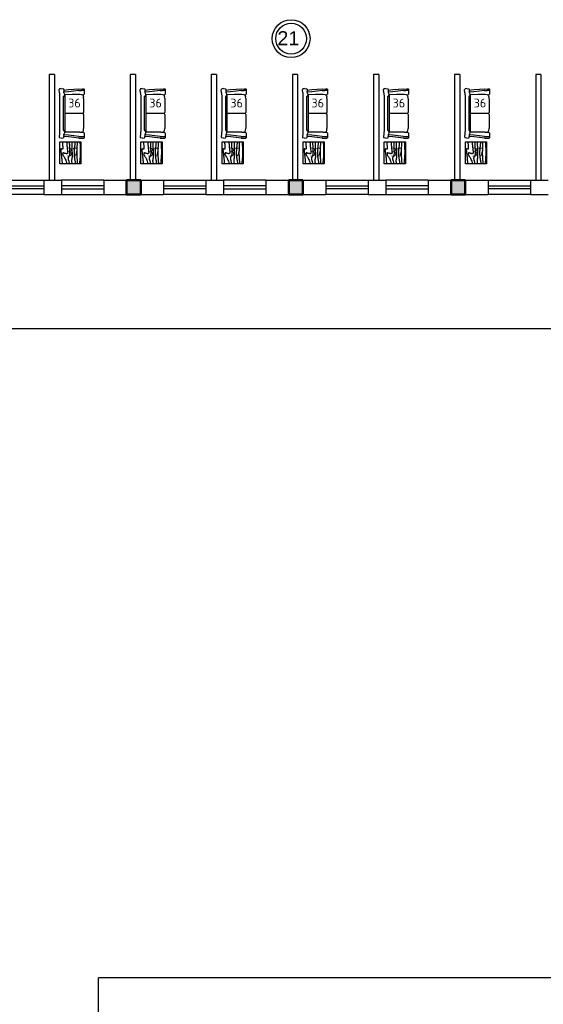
# Model space of a CAD drawing. Header units: millimetres. Extents: x 151654 to 877351, y 70322 to 154322.
# Tile 115 of 173: x 344718 to 359568, y 105704 to 133606. Entities that reach past the tile are written whole.
import ezdxf

# ---------------------------------------------------------------- set-up
doc = ezdxf.new("R2010")
doc.units = ezdxf.units.MM
doc.layers.add('kolonn', color=7, linetype='Continuous')
doc.layers.add('Текст', color=132, linetype='Continuous', lineweight=25)
doc.layers.add('технологич.о', color=152, linetype='Continuous', lineweight=30)
doc.styles.add('GOST', font='isocpeur.ttf')
doc.styles.get("Standard").update_dxf_attribs({"font": 'arial.ttf'})

# ---------------------------------------------------------------- blocks, each defined once
blk = doc.blocks.new('ghsdd')
at = {"ltscale": 50, "true_color": 0x757575}
h = blk.add_hatch(color=8, dxfattribs=at)
h.paths.add_polyline_path([(0, 200), (-200, 200), (-200, 0), (0, 0)])
h.paths.add_polyline_path([(200, 0), (200, 200), (0, 200), (0, 0)])
h.paths.add_polyline_path([(0, 0), (-200, 0), (-200, -200), (0, -200)])
h.paths.add_polyline_path([(0, 0), (0, -200), (200, -200), (200, 0)])
at = {"lineweight": 50, "ltscale": 50}
blk.add_lwpolyline([(200, 200), (200, -200), (-200, -200), (-200, 200), (200, 200)], dxfattribs=at)
blk = doc.blocks.new('s-style4-2')
at = {"layer": 'технологич.о', "linetype": 'Continuous'}
for p, q in [((-706, 649), (-701, 681)), ((-706, 649), (-698, 590)), ((-701, 681), (-698, 696)), ((-698, 696), (-678, 707)), ((-687, 577), (-698, 590)), ((-687, 577), (-653, 577)), ((-670, 710), (-678, 707)), ((-587, 700), (-670, 710)), ((-666, 446), (-653, 577)), ((-653, 577), (-600, 581)), ((-617, 446), (-600, 581)), ((-600, 581), (-527, 550)), ((-587, 700), (-462, 693)), ((-527, 550), (-473, 592)), ((-473, 592), (-462, 593)), ((-465, 694), (-456, 694)), ((-462, 693), (454, 693)), ((-462, 593), (454, 593)), ((454, 693), (578, 700)), ((454, 593), (464, 592)), ((464, 592), (528, 550)), ((528, 550), (601, 580)), ((578, 700), (661, 710)), ((617, 446), (601, 580)), ((601, 580), (651, 577)), ((665, 446), (651, 577)), ((678, 577), (651, 577)), ((661, 710), (668, 707)), ((668, 707), (689, 696)), ((678, 577), (689, 590)), ((700, 647), (689, 696)), ((700, 647), (689, 590)), ((-693, 146), (-682, 291)), ((-682, 291), (-666, 446)), ((-652, 146), (-637, 291)), ((-637, 291), (-617, 446)), ((-536, 339), (-527, 550)), ((-536, 123), (-536, 339)), ((-527, 550), (528, 550)), ((-1, 28), (1, 550)), ((534, 425), (528, 551)), ((534, 123), (534, 425)), ((637, 291), (617, 446)), ((652, 146), (637, 291)), ((683, 291), (665, 446)), ((695, 146), (683, 291)), ((-693, 146), (-696, 49)), ((-696, 49), (-696, 12)), ((-693, 0), (-696, 12)), ((-693, 0), (-651, 0)), ((-656, 0), (-652, 3)), ((-652, 146), (-655, 73)), ((-655, 12), (-655, 73)), ((-651, 0), (-655, 12)), ((-651, 0), (-552, 0)), ((-552, 0), (-535, 12)), ((-530, 65), (-536, 123)), ((-529, 49), (-535, 12)), ((-520, 28), (-530, 65)), ((-528, 60), (-529, 49)), ((-520, 28), (-482, 19)), ((-425, 14), (-482, 19)), ((-425, 14), (-25, 14)), ((-12, 19), (-25, 14)), ((-1, 28), (-12, 19)), ((0, 28), (-1, 123)), ((0, 28), (10, 19)), ((24, 14), (10, 19)), ((24, 14), (423, 14)), ((481, 19), (423, 14)), ((518, 28), (481, 19)), ((518, 28), (528, 65)), ((534, 123), (528, 65)), ((529, 79), (530, 49)), ((530, 49), (536, 12)), ((553, 0), (536, 12)), ((651, 0), (655, 12)), ((654, 0), (651, 2)), ((652, 146), (655, 49)), ((655, 49), (655, 12)), ((694, 0), (698, 12)), ((695, 146), (698, 49)), ((698, 49), (698, 12)), ((553, 0), (651, 0)), ((651, 0), (694, 0))]:
    blk.add_line(p, q, dxfattribs=at)
blk = doc.blocks.new('столик журнальный 630х600')
at = {"layer": 'технологич.о', "linetype": 'Continuous'}
for p, q in [((2440299, 550477), (2440299, 549877)), ((2440929, 550477), (2440299, 550477)), ((2440929, 549877), (2440929, 550477)), ((2440299, 549877), (2440929, 549877))]:
    blk.add_line(p, q, dxfattribs=at)
for points in [[(2440299, 550407), (2440305, 550407), (2440336, 550404), (2440363, 550401), (2440388, 550399), (2440410, 550397), (2440430, 550395), (2440447, 550394), (2440461, 550393), (2440473, 550393), (2440483, 550393), (2440490, 550394), (2440497, 550394), (2440502, 550396), (2440505, 550397), (2440508, 550399), (2440510, 550401), (2440512, 550404), (2440513, 550406), (2440514, 550409), (2440514, 550411), (2440514, 550414), (2440513, 550417), (2440512, 550419), (2440511, 550422), (2440510, 550424), (2440508, 550426), (2440507, 550428), (2440506, 550430), (2440504, 550432), (2440503, 550434), (2440503, 550437), (2440502, 550438), (2440503, 550440), (2440503, 550442), (2440504, 550444), (2440505, 550446), (2440507, 550447), (2440508, 550449), (2440511, 550450), (2440513, 550451), (2440517, 550451), (2440520, 550452), (2440525, 550452), (2440530, 550452), (2440536, 550451), (2440543, 550451), (2440551, 550450), (2440560, 550449), (2440570, 550447), (2440582, 550446), (2440596, 550444), (2440611, 550442), (2440629, 550440), (2440649, 550438), (2440671, 550435), (2440696, 550433), (2440724, 550430), (2440754, 550427), (2440786, 550424), (2440819, 550421), (2440854, 550418), (2440891, 550415), (2440929, 550413)], [(2440299, 550285), (2440315, 550283), (2440343, 550281), (2440370, 550279), (2440395, 550277), (2440419, 550275), (2440442, 550273), (2440463, 550271), (2440483, 550269), (2440501, 550267), (2440518, 550265), (2440533, 550263), (2440547, 550261), (2440560, 550259), (2440571, 550258), (2440582, 550257), (2440591, 550257), (2440599, 550256), (2440606, 550256), (2440612, 550257), (2440617, 550257), (2440621, 550258), (2440625, 550260), (2440628, 550261), (2440631, 550263), (2440633, 550265), (2440635, 550268), (2440636, 550271), (2440638, 550274), (2440638, 550278), (2440638, 550282), (2440638, 550288), (2440637, 550294), (2440636, 550301), (2440635, 550308), (2440633, 550316), (2440630, 550325), (2440628, 550333), (2440626, 550341), (2440624, 550348), (2440621, 550355), (2440620, 550361), (2440618, 550367), (2440617, 550371), (2440616, 550375), (2440616, 550379), (2440616, 550382), (2440616, 550385), (2440617, 550387), (2440619, 550390), (2440622, 550392), (2440625, 550394), (2440628, 550396), (2440632, 550397), (2440636, 550398), (2440641, 550398), (2440645, 550398), (2440651, 550397), (2440656, 550395), (2440663, 550393), (2440670, 550390), (2440678, 550385), (2440688, 550380), (2440699, 550373), (2440713, 550365), (2440728, 550355), (2440746, 550344), (2440767, 550332), (2440791, 550321), (2440819, 550309), (2440851, 550297), (2440887, 550286), (2440929, 550277)], [(2440299, 550210), (2440325, 550209), (2440351, 550208), (2440375, 550207), (2440398, 550206), (2440421, 550205), (2440443, 550205), (2440465, 550204), (2440487, 550203), (2440508, 550202), (2440529, 550201), (2440549, 550200), (2440568, 550200), (2440586, 550199), (2440603, 550199), (2440618, 550199), (2440632, 550200), (2440644, 550200), (2440656, 550201), (2440666, 550202), (2440675, 550204), (2440682, 550205), (2440689, 550207), (2440696, 550209), (2440701, 550212), (2440706, 550214), (2440710, 550217), (2440714, 550219), (2440717, 550222), (2440721, 550225), (2440724, 550227), (2440728, 550230), (2440731, 550232), (2440735, 550234), (2440740, 550236), (2440744, 550237), (2440749, 550239), (2440754, 550240), (2440760, 550241), (2440766, 550241), (2440773, 550241), (2440780, 550240), (2440787, 550240), (2440795, 550239), (2440802, 550237), (2440810, 550236), (2440818, 550234), (2440825, 550232), (2440833, 550229), (2440843, 550226), (2440854, 550223), (2440867, 550219), (2440884, 550215), (2440904, 550210), (2440929, 550205)], [(2440299, 550137), (2440329, 550137), (2440367, 550137), (2440403, 550137), (2440437, 550136), (2440468, 550135), (2440497, 550134), (2440524, 550133), (2440549, 550133), (2440574, 550132), (2440597, 550131), (2440619, 550130), (2440639, 550129), (2440658, 550128), (2440676, 550128), (2440693, 550128), (2440708, 550129), (2440722, 550129), (2440734, 550130), (2440746, 550131), (2440756, 550133), (2440766, 550134), (2440775, 550136), (2440783, 550138), (2440790, 550139), (2440798, 550141), (2440805, 550142), (2440811, 550143), (2440818, 550144), (2440825, 550144), (2440832, 550145), (2440840, 550145), (2440848, 550145), (2440856, 550144), (2440865, 550143), (2440875, 550142), (2440884, 550140), (2440892, 550139), (2440900, 550138), (2440907, 550136), (2440912, 550135), (2440916, 550134), (2440919, 550134), (2440921, 550133), (2440922, 550133), (2440923, 550133), (2440925, 550133), (2440926, 550133), (2440929, 550133)], [(2440299, 550046), (2440326, 550049), (2440353, 550051), (2440377, 550054), (2440399, 550056), (2440420, 550058), (2440440, 550060), (2440459, 550062), (2440477, 550064), (2440494, 550066), (2440511, 550067), (2440527, 550069), (2440543, 550070), (2440559, 550071), (2440575, 550072), (2440591, 550072), (2440606, 550073), (2440622, 550073), (2440639, 550073), (2440655, 550072), (2440672, 550071), (2440689, 550070), (2440706, 550068), (2440722, 550066), (2440738, 550064), (2440752, 550062), (2440766, 550061), (2440779, 550059), (2440791, 550057), (2440802, 550055), (2440813, 550053), (2440822, 550051), (2440832, 550049), (2440842, 550047), (2440851, 550045), (2440861, 550043), (2440871, 550042), (2440881, 550041), (2440891, 550040), (2440900, 550040), (2440910, 550041), (2440920, 550042), (2440929, 550045)], [(2440299, 549986), (2440319, 549987), (2440376, 549989), (2440421, 549991), (2440460, 549993), (2440495, 549994), (2440528, 549995), (2440557, 549995), (2440585, 549996), (2440611, 549996), (2440634, 549996), (2440656, 549996), (2440676, 549995), (2440695, 549995), (2440713, 549994), (2440729, 549993), (2440745, 549992), (2440761, 549991), (2440776, 549990), (2440791, 549989), (2440806, 549988), (2440821, 549987), (2440836, 549985), (2440852, 549984), (2440867, 549983), (2440883, 549982), (2440898, 549981), (2440914, 549981), (2440929, 549981)], [(2440299, 549906), (2440313, 549906), (2440341, 549905), (2440367, 549904), (2440391, 549903), (2440414, 549902), (2440436, 549901), (2440456, 549901), (2440476, 549900), (2440495, 549899), (2440513, 549898), (2440532, 549897), (2440550, 549896), (2440570, 549896), (2440590, 549896), (2440611, 549896), (2440635, 549896), (2440660, 549897), (2440690, 549899), (2440724, 549901), (2440764, 549905), (2440811, 549910), (2440865, 549916), (2440929, 549925)]]:
    blk.add_lwpolyline(points, dxfattribs=at)

msp = doc.modelspace()

# ---------------------------------------------------------------- linework, layer by layer
at = {"lineweight": 30}
for p, q in [((345551.5, 132054.5), (345551.5, 129054.5)), ((345701.5, 132054.5), (345551.5, 132054.5)), ((345701.5, 132054.5), (345701.5, 129054.5)), ((348001.5, 132054.5), (347851.5, 132054.5)), ((347851.5, 132054.5), (347851.5, 129054.5)), ((348001.5, 132054.5), (348001.5, 129054.5)), ((350151.5, 132054.5), (350151.5, 129054.5)), ((350301.5, 132054.5), (350151.5, 132054.5)), ((350301.5, 132054.5), (350301.5, 129054.5)), ((352601.5, 132054.5), (352451.5, 132054.5)), ((352451.5, 132054.5), (352451.5, 129054.5)), ((352601.5, 132054.5), (352601.5, 129054.5)), ((354901.5, 132054.5), (354751.5, 132054.5)), ((354751.5, 132054.5), (354751.5, 129054.5)), ((354901.5, 132054.5), (354901.5, 129054.5)), ((357051.5, 132054.5), (357051.5, 129054.5)), ((357201.5, 132054.5), (357051.5, 132054.5)), ((357201.5, 132054.5), (357201.5, 129054.5)), ((359501.5, 132054.5), (359351.5, 132054.5)), ((359351.5, 132054.5), (359351.5, 129054.5)), ((359501.5, 132054.5), (359501.5, 129054.5)), ((345401.5, 129054.5), (345401.5, 128654.5)), ((345401.5, 129054.5), (345901.5, 129054.5)), ((345901.5, 129054.5), (345901.5, 128654.5)), ((347101.5, 129054.5), (347101.5, 128654.5)), ((347101.5, 129054.5), (348801.5, 129054.5)), ((348801.5, 129054.5), (348801.5, 128654.5)), ((350001.5, 129054.5), (350001.5, 128654.5)), ((350001.5, 129054.5), (350501.5, 129054.5)), ((350501.5, 129054.5), (350501.5, 128654.5)), ((351701.5, 129054.5), (351701.5, 128654.5)), ((351701.5, 129054.5), (353401.5, 129054.5)), ((353401.5, 129054.5), (353401.5, 128654.5)), ((354601.5, 129054.5), (354601.5, 128654.5)), ((354601.5, 129054.5), (355101.5, 129054.5)), ((355101.5, 129054.5), (355101.5, 128654.5)), ((356301.5, 129054.5), (356301.5, 128654.5)), ((356301.5, 129054.5), (358001.5, 129054.5)), ((358001.5, 129054.5), (358001.5, 128654.5)), ((359201.5, 129054.5), (359201.5, 128654.5)), ((359201.5, 129054.5), (359701.5, 129054.5)), ((345401.5, 128654.5), (345901.5, 128654.5)), ((347101.5, 128654.5), (348801.5, 128654.5)), ((350001.5, 128654.5), (350501.5, 128654.5)), ((351701.5, 128654.5), (353401.5, 128654.5)), ((354601.5, 128654.5), (355101.5, 128654.5)), ((356301.5, 128654.5), (358001.5, 128654.5)), ((359201.5, 128654.5), (359701.5, 128654.5))]:
    msp.add_line(p, q, dxfattribs=at)
at = {"color": 1}
for p, q in [((344201.5, 129054.5), (345401.5, 129054.5)), ((347101.5, 129054.5), (345901.5, 129054.5)), ((348801.5, 129054.5), (350001.5, 129054.5)), ((351701.5, 129054.5), (350501.5, 129054.5)), ((353401.5, 129054.5), (354601.5, 129054.5)), ((356301.5, 129054.5), (355101.5, 129054.5)), ((358001.5, 129054.5), (359201.5, 129054.5)), ((344201.5, 128894.5), (345401.5, 128894.5)), ((345401.5, 128814.5), (344201.5, 128814.5)), ((345401.5, 128654.5), (344201.5, 128654.5)), ((347101.5, 128894.5), (345901.5, 128894.5)), ((345901.5, 128814.5), (347101.5, 128814.5)), ((345901.5, 128654.5), (347101.5, 128654.5)), ((348801.5, 128894.5), (350001.5, 128894.5)), ((350001.5, 128814.5), (348801.5, 128814.5)), ((350001.5, 128654.5), (348801.5, 128654.5)), ((351701.5, 128894.5), (350501.5, 128894.5)), ((350501.5, 128814.5), (351701.5, 128814.5)), ((350501.5, 128654.5), (351701.5, 128654.5)), ((353401.5, 128894.5), (354601.5, 128894.5)), ((354601.5, 128814.5), (353401.5, 128814.5)), ((354601.5, 128654.5), (353401.5, 128654.5)), ((356301.5, 128894.5), (355101.5, 128894.5)), ((355101.5, 128814.5), (356301.5, 128814.5)), ((355101.5, 128654.5), (356301.5, 128654.5)), ((358001.5, 128894.5), (359201.5, 128894.5)), ((359201.5, 128814.5), (358001.5, 128814.5)), ((359201.5, 128654.5), (358001.5, 128654.5))]:
    msp.add_line(p, q, dxfattribs=at)
msp.add_line((346951.5, 91854.5), (346951.5, 106454.5))
for points in [[(342051.5, 124854.5), (365351.5, 124854.5), (365351.5, 122054.5), (364651.5, 122054.5), (364651.5, 115254.5), (365351.5, 115254.5), (365351.5, 106854.5)], [(360751.5, 106454.5), (346951.5, 106454.5)]]:
    msp.add_lwpolyline(points)
for radius in [537, 437]:
    msp.add_circle((352416, 133069.4), radius, dxfattribs=at)

# ---------------------------------------------------------------- block references
at = {"layer": 'kolonn'}
for p in [(347951.5, 128854.5), (352551.5, 128854.5), (357151.5, 128854.5)]:
    msp.add_blockref('ghsdd', p, dxfattribs=at)
at = {"layer": 'Текст', "xscale": -1, "rotation": 90}
for p in [(896333.9, 2570446.7), (898633.9, 2570446.7), (900933.9, 2570446.7), (903233.9, 2570446.7), (905533.9, 2570446.7), (907833.9, 2570446.7)]:
    msp.add_blockref('столик журнальный 630х600', p, dxfattribs=at)
at = {"layer": 'технологич.о', "linetype": 'Continuous', "xscale": -1, "rotation": 90}
for p in [(346545.4, 130948.5), (348845.4, 130948.5), (351145.4, 130948.5), (353445.4, 130948.5), (355745.4, 130948.5), (358045.4, 130948.5)]:
    msp.add_blockref('s-style4-2', p, dxfattribs=at)

# ---------------------------------------------------------------- texts
at = {"color": 1}
msp.add_text('21', height=400, dxfattribs=at).set_placement((352026.7, 132880.9))
at = {"style": 'GOST'}
for s, p in [('36', (346092.7, 131120, 11.2)), ('36', (348392.7, 131120, 11.2)), ('36', (350692.7, 131120, 11.2)), ('36', (352992.7, 131120, 11.2)), ('36', (355292.7, 131120, 11.2)), ('36', (357592.7, 131120, 11.2)), ('37', (346040.2, 129729.9, 11.2)), ('37', (348340.2, 129729.9, 11.2)), ('37', (350640.2, 129729.9, 11.2)), ('37', (352940.2, 129729.9, 11.2)), ('37', (355240.2, 129729.9, 11.2)), ('37', (357540.2, 129729.9, 11.2))]:
    msp.add_text(s, height=250, dxfattribs=at).set_placement(p)

doc.saveas('drawing.dxf')
